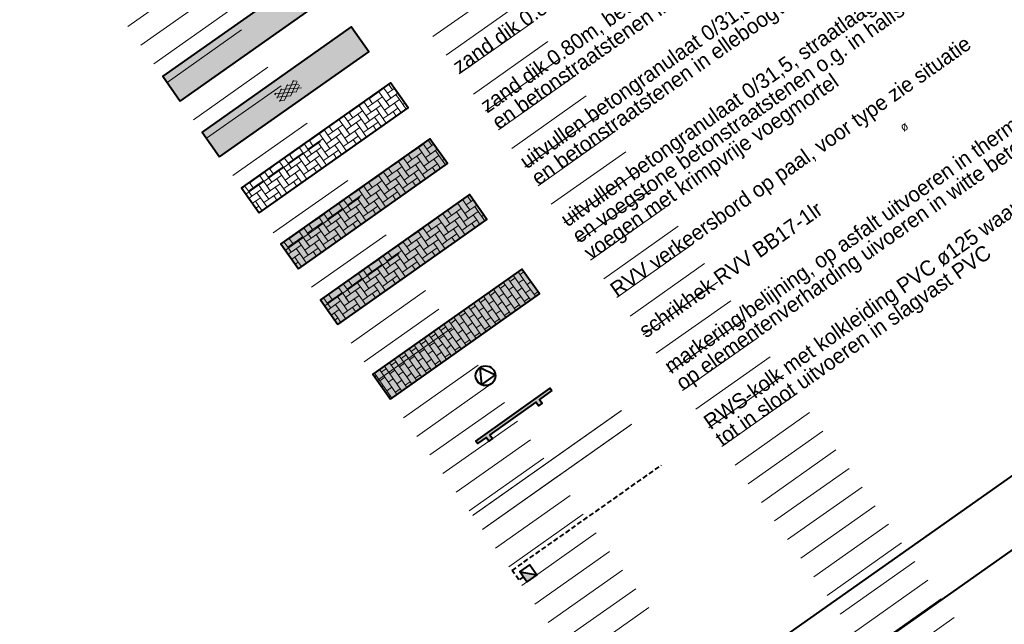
# Model space of a CAD drawing. Header units: metres. Extents: x 149090 to 149776, y 485756 to 486362.
# Tile 4 of 93: x 149309 to 149390, y 485841 to 485891. Entities that reach past the tile are written whole.
import ezdxf

# ---------------------------------------------------------------- set-up
doc = ezdxf.new("R2010")
doc.units = ezdxf.units.M
doc.header["$MEASUREMENT"] = 0
doc.linetypes.add('0.30-2.70 (0.10)', pattern=[3, 0.3, -2.7])
doc.linetypes.add('125', pattern=[0.6, 0.4, -0.2])
doc.layers.add('004 Fietspad', color=11, linetype='Continuous', lineweight=0, transparency=0.7)
for name, color, linetype, lineweight in [('BWR-alg-details verklaring', 7, 'Continuous', 30), ('BWR-alg-topografie', 7, 'Continuous', 13), ('BWR-nieuw-belijning-030-270 streep dik 100', 51, '0.30-2.70 (0.10)', 0), ('BWR-nieuw-belijning-kantstreep dik 100', 51, 'Continuous', 0), ('BWR-nieuw-raster-asfaltweg 60%', 253, 'Continuous', 30), ('BWR-nieuw-raster-cel verharding_GV', 7, 'Continuous', 40), ('BWR-nieuw-riool-kolken', 7, 'Continuous', 40), ('BWR-nieuw-riool-kolkleiding pvc ø 125', 151, '125', 40), ('BWR-nieuw-straatmeubilair', 7, 'Continuous', 40), ('WVB-alg-onderhoek', 7, 'Continuous', 30), ('WVB-pen-dik 035', 1, 'Continuous', 40), ('WVB-raster-20%', 254, 'Continuous', 30), ('WVB-raster-80%', 252, 'Continuous', 30)]:
    doc.layers.add(name, color=color, linetype=linetype, lineweight=lineweight)
doc.layers.add('BWR-alg-raster boundary', color=151, linetype='Continuous', lineweight=13, plot=False)
doc.styles.add('Style-WORKING', font='WORKING.shx')

# ---------------------------------------------------------------- blocks, each defined once
blk = doc.blocks.new('ASFALT')
at = {"layer": 'BWR-alg-topografie'}
for p, q in [((0.537, 0.737), (-0.001, 0.426)), ((1.137, 0.736), (0, 0.079)), ((1.483, -0.166), (0, 0.693)), ((0.884, -0.164), (0, 0.346)), ((0.284, -0.164), (0, 0)), ((1.737, 0.736), (0.177, -0.165)), ((2.083, -0.164), (0.524, 0.736)), ((2.113, 0.607), (0.778, -0.165)), ((2.111, 0.166), (1.124, 0.736)), ((2.112, 0.259), (1.377, -0.163)), ((2.112, 0.513), (1.725, 0.736)), ((2.113, -0.086), (1.978, -0.163))]:
    blk.add_line(p, q, dxfattribs=at)
blk = doc.blocks.new('RVVBOR')
at = {"layer": 'BWR-nieuw-straatmeubilair'}
for p, q in [((0, 0.325), (-0.281, -0.163)), ((0, 0.325), (0.282, -0.163)), ((-0.281, -0.163), (0.282, -0.163))]:
    blk.add_line(p, q, dxfattribs=at)
blk.add_circle((0, 0), 0.325, dxfattribs=at)
blk = doc.blocks.new('SCHRIK')
at = {"layer": 'BWR-nieuw-straatmeubilair'}
blk.add_hatch(color=256, dxfattribs=at).paths.add_polyline_path([(0, 0.1), (0.5, 0.1), (0.5, 0.25), (0.65, 0.25), (0.65, 0.1), (2.5, 0.1), (2.5, 0.25), (2.65, 0.25), (2.65, 0.1), (3, 0.1), (3, 0), (0, 0)])
for p, q in [((0.5, 0.227), (0.523, 0.25)), ((2.5, 0.247), (2.503, 0.25))]:
    blk.add_line(p, q, dxfattribs=at)
at = {"layer": 'BWR-nieuw-straatmeubilair', "flags": 128}
blk.add_lwpolyline([(0, 0.1), (0.5, 0.1), (0.5, 0.25), (0.65, 0.25), (0.65, 0.1), (2.5, 0.1), (2.5, 0.25), (2.65, 0.25), (2.65, 0.1), (3, 0.1), (3, 0), (0, 0)], close=True, dxfattribs=at)
blk = doc.blocks.new('RWSKOL')
at = {"layer": 'BWR-nieuw-riool-kolken', "flags": 128}
for points in [[(0, 0), (0.4, 0.4), (0.4, 0)], [(0.4, 0), (0, 0), (0, 0.4), (0.4, 0.4)]]:
    blk.add_lwpolyline(points, close=True, dxfattribs=at)
at = {"layer": 'BWR-nieuw-riool-kolken', "extrusion": (0, 0, -1)}
blk.add_solid([(0, 0), (-0.4, 0.4), (-0.4, 0)], dxfattribs=at)
blk = doc.blocks.new('*U12')
at = {"layer": 'BWR-nieuw-riool-kolkleiding pvc ø 125', "linetype": '125'}
blk.add_lwpolyline([(-5.211, -4.386), (-5.584, -4.64), (-6.143, -3.869), (6.143, 4.795)], dxfattribs=at)
at = {"layer": 'BWR-nieuw-riool-kolken', "xscale": 2.5, "yscale": 2.5, "zscale": 2.5, "rotation": 305.2346448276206}
blk.add_blockref('RWSKOL', (-5.5, -3.978), dxfattribs=at)

msp = doc.modelspace()

# ---------------------------------------------------------------- linework, layer by layer
at = {"layer": '004 Fietspad', "flags": 128}
msp.add_lwpolyline([(149337.811, 485862.02), (149350.07, 485870.665), (149351.509, 485868.624), (149339.25, 485859.979)], close=True, dxfattribs=at)
at = {"layer": '004 Fietspad', "extrusion": (0, 0, -1)}
msp.add_solid([(-149337.811, 485862.02), (-149350.07, 485870.665), (-149339.25, 485859.979), (-149351.509, 485868.624)], dxfattribs=at)
at = {"layer": 'BWR-alg-raster boundary'}
for p, q in [((149323.771, 485894.946), (149317.641, 485890.624)), ((149348.879, 485894.114), (149342.749, 485889.791)), ((149324.851, 485893.414), (149318.722, 485889.092)), ((149349.959, 485892.581), (149343.83, 485888.259)), ((149325.932, 485891.882), (149319.802, 485887.559)), ((149327.012, 485890.349), (149320.883, 485886.027)), ((149351.04, 485891.049), (149344.91, 485886.727)), ((149328.093, 485888.817), (149321.963, 485884.495)), ((149352.207, 485889.394), (149346.077, 485885.072)), ((149353.201, 485887.984), (149347.072, 485883.662)), ((149329.173, 485887.285), (149323.044, 485882.962)), ((149354.281, 485886.452), (149348.152, 485882.13)), ((149330.254, 485885.752), (149324.125, 485881.43)), ((149355.362, 485884.92), (149349.233, 485880.598)), ((149331.334, 485884.22), (149325.205, 485879.898)), ((149356.443, 485883.387), (149350.313, 485879.065)), ((149332.415, 485882.688), (149326.286, 485878.365)), ((149357.523, 485881.855), (149351.394, 485877.533)), ((149333.496, 485881.155), (149327.366, 485876.833)), ((149358.604, 485880.323), (149352.474, 485876.001)), ((149334.576, 485879.623), (149328.447, 485875.301)), ((149359.684, 485878.79), (149353.555, 485874.468)), ((149335.743, 485877.968), (149329.614, 485873.646)), ((149336.737, 485876.558), (149330.608, 485872.236)), ((149360.765, 485877.258), (149354.635, 485872.936)), ((149337.818, 485875.026), (149331.688, 485870.704)), ((149361.845, 485875.726), (149355.716, 485871.404)), ((149362.926, 485874.193), (149356.796, 485869.871)), ((149338.898, 485873.494), (149332.769, 485869.171)), ((149364.006, 485872.661), (149357.877, 485868.339)), ((149339.979, 485871.961), (149333.85, 485867.639)), ((149365.087, 485871.129), (149358.958, 485866.807)), ((149341.059, 485870.429), (149334.93, 485866.107)), ((149366.167, 485869.596), (149360.038, 485865.274)), ((149342.14, 485868.897), (149336.011, 485864.574)), ((149367.248, 485868.064), (149361.119, 485863.742)), ((149343.22, 485867.364), (149337.091, 485863.042)), ((149368.329, 485866.532), (149362.199, 485862.21)), ((149344.301, 485865.832), (149338.172, 485861.51)), ((149369.409, 485864.999), (149363.28, 485860.677)), ((149345.382, 485864.3), (149339.252, 485859.977)), ((149370.49, 485863.467), (149364.36, 485859.145)), ((149346.462, 485862.767), (149340.333, 485858.445)), ((149347.543, 485861.235), (149341.413, 485856.913)), ((149371.57, 485861.935), (149365.441, 485857.613)), ((149372.651, 485860.402), (149366.521, 485856.08)), ((149348.623, 485859.703), (149342.494, 485855.38)), ((149373.731, 485858.87), (149367.602, 485854.548)), ((149349.704, 485858.17), (149343.574, 485853.848)), ((149374.812, 485857.338), (149368.683, 485853.016)), ((149350.784, 485856.638), (149344.655, 485852.316)), ((149375.892, 485855.805), (149369.763, 485851.483)), ((149351.865, 485855.106), (149345.736, 485850.783)), ((149376.973, 485854.273), (149370.844, 485849.951)), ((149352.945, 485853.573), (149346.816, 485849.251)), ((149378.054, 485852.741), (149371.924, 485848.419)), ((149354.026, 485852.041), (149347.897, 485847.719)), ((149379.134, 485851.208), (149373.005, 485846.886)), ((149355.107, 485850.509), (149348.977, 485846.186)), ((149380.215, 485849.676), (149374.085, 485845.354)), ((149356.187, 485848.976), (149350.058, 485844.654)), ((149357.268, 485847.444), (149351.138, 485843.122)), ((149381.295, 485848.144), (149375.166, 485843.822)), ((149382.376, 485846.611), (149376.246, 485842.289)), ((149358.348, 485845.912), (149352.219, 485841.589)), ((149383.456, 485845.079), (149377.327, 485840.757)), ((149359.429, 485844.379), (149353.299, 485840.057)), ((149384.537, 485843.547), (149378.408, 485839.225)), ((149360.509, 485842.847), (149354.38, 485838.525)), ((149385.617, 485842.014), (149379.488, 485837.692))]:
    msp.add_line(p, q, dxfattribs=at)
at = {"layer": 'BWR-nieuw-belijning-030-270 streep dik 100', "color": 7, "linetype": '0.30-2.70 (0.10)', "const_width": 0.1, "flags": 128}
msp.add_lwpolyline([(149346.007, 485850.398), (149358.265, 485859.043)], dxfattribs=at)
at = {"layer": 'BWR-nieuw-belijning-kantstreep dik 100', "color": 7, "linetype": 'Continuous', "const_width": 0.1, "flags": 128}
msp.add_lwpolyline([(149346.816, 485849.251), (149359.102, 485857.915)], dxfattribs=at)
at = {"layer": 'BWR-nieuw-raster-asfaltweg 60%', "linetype": 'Continuous', "lineweight": 0, "flags": 128}
msp.add_lwpolyline([(149336.021, 485890.587), (149323.764, 485881.941), (149325.205, 485879.898), (149337.462, 485888.544)], close=True, dxfattribs=at)
at = {"layer": 'BWR-nieuw-raster-asfaltweg 60%', "linetype": 'Continuous', "lineweight": 0}
msp.add_solid([(149336.021, 485890.587), (149323.764, 485881.941), (149337.462, 485888.544), (149325.205, 485879.898)], dxfattribs=at)
at = {"layer": 'BWR-nieuw-raster-cel verharding_GV', "lineweight": 0}
for p, q in [((149338.72, 485885.55), (149337.903, 485884.974)), ((149338.693, 485885.588), (149338.72, 485885.55)), ((149339.008, 485885.142), (149338.72, 485885.55)), ((149339.102, 485885.877), (149339.417, 485885.43)), ((149339.129, 485885.838), (149339.29, 485885.952)), ((149339.417, 485885.43), (149339.578, 485885.543)), ((149337.468, 485884.724), (149337.782, 485884.277)), ((149337.494, 485884.686), (149337.903, 485884.974)), ((149337.903, 485884.974), (149337.876, 485885.012)), ((149338.6, 485884.853), (149338.191, 485884.565)), ((149338.311, 485885.262), (149339.032, 485884.241)), ((149339.296, 485884.733), (149338.888, 485884.445)), ((149339.417, 485885.43), (149339.008, 485885.142)), ((149339.008, 485885.142), (149339.296, 485884.733)), ((149339.296, 485884.733), (149339.866, 485885.135)), ((149339.993, 485884.613), (149339.705, 485885.021)), ((149336.268, 485883.821), (149336.242, 485883.859)), ((149337.086, 485884.398), (149336.268, 485883.821)), ((149336.677, 485884.109), (149337.397, 485883.088)), ((149337.059, 485884.435), (149337.086, 485884.398)), ((149337.374, 485883.989), (149337.086, 485884.398)), ((149337.782, 485884.277), (149337.374, 485883.989)), ((149337.374, 485883.989), (149337.662, 485883.58)), ((149337.662, 485883.58), (149338.479, 485884.157)), ((149337.782, 485884.277), (149338.191, 485884.565)), ((149338.359, 485883.46), (149338.071, 485883.869)), ((149338.191, 485884.565), (149338.767, 485883.748)), ((149338.767, 485883.748), (149339.993, 485884.613)), ((149338.888, 485884.445), (149339.176, 485884.036)), ((149339.873, 485883.916), (149339.055, 485883.339)), ((149339.585, 485884.324), (149339.873, 485883.916)), ((149340.134, 485883.545), (149339.873, 485883.916)), ((149339.993, 485884.613), (149340.543, 485883.833)), ((149340.281, 485884.204), (149340.443, 485884.318)), ((149335.451, 485883.245), (149334.634, 485882.669)), ((149335.425, 485883.283), (149335.451, 485883.245)), ((149335.739, 485882.836), (149335.451, 485883.245)), ((149336.148, 485883.125), (149335.739, 485882.836)), ((149335.833, 485883.571), (149336.148, 485883.125)), ((149335.86, 485883.533), (149336.268, 485883.821)), ((149336.148, 485883.125), (149336.557, 485883.413)), ((149336.965, 485883.701), (149336.557, 485883.413)), ((149336.557, 485883.413), (149337.133, 485882.595)), ((149337.133, 485882.595), (149338.359, 485883.46)), ((149337.662, 485883.58), (149337.253, 485883.292)), ((149337.253, 485883.292), (149337.541, 485882.884)), ((149337.95, 485883.172), (149338.238, 485882.763)), ((149338.359, 485883.46), (149338.908, 485882.681)), ((149338.647, 485883.051), (149339.055, 485883.339)), ((149339.055, 485883.339), (149338.767, 485883.748)), ((149339.464, 485883.628), (149339.725, 485883.257)), ((149334.199, 485882.418), (149334.513, 485881.972)), ((149334.225, 485882.381), (149334.634, 485882.669)), ((149334.513, 485881.972), (149334.922, 485882.26)), ((149334.634, 485882.669), (149334.608, 485882.706)), ((149335.331, 485882.548), (149334.922, 485882.26)), ((149334.922, 485882.26), (149335.498, 485881.443)), ((149335.043, 485882.957), (149335.763, 485881.935)), ((149335.498, 485881.443), (149336.724, 485882.307)), ((149336.027, 485882.428), (149335.619, 485882.14)), ((149335.739, 485882.836), (149336.027, 485882.428)), ((149336.027, 485882.428), (149336.845, 485883.004)), ((149336.724, 485882.307), (149336.436, 485882.716)), ((149336.724, 485882.307), (149337.274, 485881.528)), ((149337.421, 485882.187), (149337.133, 485882.595)), ((149338.238, 485882.763), (149337.421, 485882.187)), ((149337.83, 485882.475), (149338.091, 485882.104)), ((149338.5, 485882.392), (149338.238, 485882.763)), ((149332.591, 485881.228), (149332.999, 485881.516)), ((149332.999, 485881.516), (149332.973, 485881.553)), ((149333.817, 485882.092), (149332.999, 485881.516)), ((149333.408, 485881.804), (149334.128, 485880.783)), ((149333.79, 485882.13), (149333.817, 485882.092)), ((149334.105, 485881.684), (149333.817, 485882.092)), ((149334.513, 485881.972), (149334.105, 485881.684)), ((149334.105, 485881.684), (149334.393, 485881.275)), ((149334.393, 485881.275), (149335.21, 485881.852)), ((149335.09, 485881.155), (149334.802, 485881.563)), ((149335.786, 485881.034), (149335.498, 485881.443)), ((149335.619, 485882.14), (149335.907, 485881.731)), ((149336.604, 485881.611), (149335.786, 485881.034)), ((149336.316, 485882.019), (149336.604, 485881.611)), ((149336.865, 485881.239), (149336.604, 485881.611)), ((149337.012, 485881.899), (149337.421, 485882.187)), ((149332.182, 485880.94), (149331.365, 485880.364)), ((149331.774, 485880.652), (149332.494, 485879.63)), ((149332.156, 485880.977), (149332.182, 485880.94)), ((149332.47, 485880.531), (149332.182, 485880.94)), ((149332.879, 485880.819), (149332.47, 485880.531)), ((149332.565, 485881.265), (149332.879, 485880.819)), ((149332.758, 485880.123), (149333.576, 485880.699)), ((149332.879, 485880.819), (149333.288, 485881.108)), ((149333.696, 485881.396), (149333.288, 485881.108)), ((149333.288, 485881.108), (149333.864, 485880.29)), ((149333.864, 485880.29), (149335.09, 485881.155)), ((149334.393, 485881.275), (149333.984, 485880.987)), ((149333.984, 485880.987), (149334.272, 485880.578)), ((149334.681, 485880.867), (149334.969, 485880.458)), ((149335.09, 485881.155), (149335.64, 485880.375)), ((149335.378, 485880.746), (149335.786, 485881.034)), ((149336.195, 485881.322), (149336.457, 485880.951)), ((149341.962, 485880.953), (149341.145, 485880.377)), ((149341.553, 485880.665), (149342.273, 485879.644)), ((149341.935, 485880.991), (149341.962, 485880.953)), ((149342.25, 485880.545), (149341.962, 485880.953)), ((149342.659, 485880.833), (149342.25, 485880.545)), ((149342.343, 485881.28), (149342.659, 485880.833)), ((149342.37, 485881.241), (149342.531, 485881.355)), ((149342.659, 485880.833), (149342.82, 485880.946)), ((149330.548, 485879.787), (149329.73, 485879.211)), ((149330.522, 485879.824), (149330.548, 485879.787)), ((149330.836, 485879.379), (149330.548, 485879.787)), ((149330.93, 485880.112), (149331.244, 485879.667)), ((149330.956, 485880.075), (149331.365, 485880.364)), ((149331.244, 485879.667), (149331.653, 485879.955)), ((149331.365, 485880.364), (149331.339, 485880.4)), ((149332.062, 485880.243), (149331.653, 485879.955)), ((149331.653, 485879.955), (149332.229, 485879.138)), ((149332.229, 485879.138), (149333.455, 485880.002)), ((149332.758, 485880.123), (149332.35, 485879.834)), ((149332.35, 485879.834), (149332.638, 485879.426)), ((149332.47, 485880.531), (149332.758, 485880.123)), ((149333.455, 485880.002), (149333.167, 485880.411)), ((149333.455, 485880.002), (149334.005, 485879.222)), ((149333.743, 485879.594), (149334.152, 485879.882)), ((149334.152, 485879.882), (149333.864, 485880.29)), ((149334.969, 485880.458), (149334.152, 485879.882)), ((149334.561, 485880.17), (149334.823, 485879.798)), ((149335.231, 485880.087), (149334.969, 485880.458)), ((149340.327, 485879.801), (149339.51, 485879.224)), ((149340.301, 485879.838), (149340.327, 485879.801)), ((149340.615, 485879.392), (149340.327, 485879.801)), ((149340.709, 485880.127), (149341.024, 485879.68)), ((149340.736, 485880.089), (149341.145, 485880.377)), ((149341.024, 485879.68), (149341.433, 485879.968)), ((149341.145, 485880.377), (149341.118, 485880.415)), ((149341.841, 485880.256), (149341.433, 485879.968)), ((149341.433, 485879.968), (149342.009, 485879.151)), ((149342.009, 485879.151), (149343.235, 485880.016)), ((149342.538, 485880.136), (149342.129, 485879.848)), ((149342.129, 485879.848), (149342.418, 485879.439)), ((149342.25, 485880.545), (149342.538, 485880.136)), ((149342.538, 485880.136), (149343.108, 485880.538)), ((149343.235, 485880.016), (149342.947, 485880.424)), ((149343.235, 485880.016), (149343.784, 485879.236)), ((149329.322, 485878.923), (149329.73, 485879.211)), ((149329.73, 485879.211), (149329.705, 485879.248)), ((149330.427, 485879.091), (149330.019, 485878.802)), ((149330.139, 485879.499), (149330.859, 485878.478)), ((149331.244, 485879.667), (149330.836, 485879.379)), ((149330.836, 485879.379), (149331.124, 485878.97)), ((149331.124, 485878.97), (149331.941, 485879.546)), ((149331.821, 485878.85), (149331.533, 485879.258)), ((149332.517, 485878.729), (149332.229, 485879.138)), ((149333.335, 485879.305), (149332.517, 485878.729)), ((149332.926, 485879.017), (149333.188, 485878.645)), ((149333.047, 485879.714), (149333.335, 485879.305)), ((149333.597, 485878.934), (149333.335, 485879.305)), ((149339.075, 485878.974), (149339.39, 485878.528)), ((149339.101, 485878.936), (149339.51, 485879.224)), ((149339.51, 485879.224), (149339.483, 485879.262)), ((149340.207, 485879.104), (149339.798, 485878.816)), ((149339.919, 485879.512), (149340.639, 485878.491)), ((149340.904, 485878.983), (149340.495, 485878.695)), ((149341.024, 485879.68), (149340.615, 485879.392)), ((149340.615, 485879.392), (149340.904, 485878.983)), ((149340.904, 485878.983), (149341.721, 485879.56)), ((149341.6, 485878.863), (149341.312, 485879.272)), ((149342.297, 485878.742), (149342.009, 485879.151)), ((149343.114, 485879.319), (149342.297, 485878.742)), ((149342.706, 485879.031), (149342.967, 485878.66)), ((149342.826, 485879.727), (149343.114, 485879.319)), ((149343.376, 485878.948), (149343.114, 485879.319)), ((149343.523, 485879.607), (149343.684, 485879.721)), ((149328.913, 485878.635), (149328.096, 485878.058)), ((149328.505, 485878.347), (149329.225, 485877.325)), ((149328.888, 485878.671), (149328.913, 485878.635)), ((149329.201, 485878.226), (149328.913, 485878.635)), ((149329.61, 485878.514), (149329.201, 485878.226)), ((149329.201, 485878.226), (149329.489, 485877.817)), ((149329.296, 485878.959), (149329.61, 485878.514)), ((149329.489, 485877.817), (149330.307, 485878.394)), ((149329.61, 485878.514), (149330.019, 485878.802)), ((149330.019, 485878.802), (149330.595, 485877.985)), ((149330.595, 485877.985), (149331.821, 485878.85)), ((149331.124, 485878.97), (149330.715, 485878.682)), ((149330.715, 485878.682), (149331.003, 485878.273)), ((149331.412, 485878.561), (149331.7, 485878.153)), ((149331.821, 485878.85), (149332.371, 485878.069)), ((149332.109, 485878.441), (149332.517, 485878.729)), ((149338.693, 485878.648), (149337.876, 485878.072)), ((149338.284, 485878.36), (149339.005, 485877.338)), ((149338.666, 485878.686), (149338.693, 485878.648)), ((149338.981, 485878.239), (149338.693, 485878.648)), ((149339.39, 485878.528), (149338.981, 485878.239)), ((149338.981, 485878.239), (149339.269, 485877.831)), ((149339.269, 485877.831), (149340.086, 485878.407)), ((149339.39, 485878.528), (149339.798, 485878.816)), ((149339.798, 485878.816), (149340.374, 485877.998)), ((149340.374, 485877.998), (149341.6, 485878.863)), ((149340.495, 485878.695), (149340.783, 485878.287)), ((149341.48, 485878.166), (149340.663, 485877.59)), ((149341.192, 485878.575), (149341.48, 485878.166)), ((149341.741, 485877.795), (149341.48, 485878.166)), ((149341.6, 485878.863), (149342.15, 485878.084)), ((149341.888, 485878.454), (149342.297, 485878.742)), ((149327.279, 485877.482), (149327.031, 485877.308)), ((149327.253, 485877.518), (149327.279, 485877.482)), ((149327.567, 485877.073), (149327.279, 485877.482)), ((149327.975, 485877.362), (149327.567, 485877.073)), ((149327.662, 485877.806), (149327.975, 485877.362)), ((149327.687, 485877.77), (149328.096, 485878.058)), ((149327.975, 485877.362), (149328.384, 485877.65)), ((149328.096, 485878.058), (149328.07, 485878.095)), ((149328.793, 485877.938), (149328.384, 485877.65)), ((149328.384, 485877.65), (149328.96, 485876.833)), ((149328.96, 485876.833), (149330.186, 485877.697)), ((149329.489, 485877.817), (149329.081, 485877.529)), ((149329.081, 485877.529), (149329.369, 485877.121)), ((149329.778, 485877.409), (149330.066, 485877)), ((149330.186, 485877.697), (149329.898, 485878.106)), ((149330.186, 485877.697), (149330.737, 485876.916)), ((149330.474, 485877.288), (149330.883, 485877.577)), ((149330.883, 485877.577), (149330.595, 485877.985)), ((149331.7, 485878.153), (149330.883, 485877.577)), ((149331.292, 485877.865), (149331.554, 485877.493)), ((149331.963, 485877.781), (149331.7, 485878.153)), ((149337.058, 485877.495), (149336.241, 485876.919)), ((149337.032, 485877.533), (149337.058, 485877.495)), ((149337.346, 485877.087), (149337.058, 485877.495)), ((149337.755, 485877.375), (149337.346, 485877.087)), ((149337.441, 485877.821), (149337.755, 485877.375)), ((149337.467, 485877.784), (149337.876, 485878.072)), ((149337.755, 485877.375), (149338.164, 485877.663)), ((149337.876, 485878.072), (149337.849, 485878.109)), ((149338.572, 485877.951), (149338.164, 485877.663)), ((149338.164, 485877.663), (149338.74, 485876.846)), ((149338.74, 485876.846), (149339.966, 485877.71)), ((149339.269, 485877.831), (149338.86, 485877.543)), ((149338.86, 485877.543), (149339.149, 485877.134)), ((149339.557, 485877.422), (149339.845, 485877.014)), ((149339.966, 485877.71), (149339.678, 485878.119)), ((149339.966, 485877.71), (149340.516, 485876.931)), ((149340.254, 485877.302), (149340.663, 485877.59)), ((149340.663, 485877.59), (149340.374, 485877.998)), ((149341.071, 485877.878), (149341.333, 485877.507)), ((149327.567, 485877.073), (149327.855, 485876.665)), ((149327.855, 485876.665), (149327.608, 485876.49)), ((149327.855, 485876.665), (149328.672, 485877.241)), ((149327.896, 485876.082), (149328.552, 485876.544)), ((149328.552, 485876.544), (149328.264, 485876.953)), ((149328.552, 485876.544), (149329.103, 485875.763)), ((149329.249, 485876.424), (149328.96, 485876.833)), ((149330.066, 485877), (149329.249, 485876.424)), ((149329.657, 485876.712), (149329.92, 485876.34)), ((149330.328, 485876.628), (149330.066, 485877)), ((149335.806, 485876.668), (149336.121, 485876.222)), ((149335.832, 485876.631), (149336.241, 485876.919)), ((149336.241, 485876.919), (149336.215, 485876.956)), ((149336.938, 485876.799), (149336.529, 485876.511)), ((149336.65, 485877.207), (149337.37, 485876.186)), ((149337.105, 485875.693), (149338.331, 485876.558)), ((149337.635, 485876.678), (149337.226, 485876.39)), ((149337.346, 485877.087), (149337.635, 485876.678)), ((149337.635, 485876.678), (149338.452, 485877.255)), ((149338.331, 485876.558), (149338.043, 485876.966)), ((149338.331, 485876.558), (149338.881, 485875.778)), ((149339.028, 485876.437), (149338.74, 485876.846)), ((149339.845, 485877.014), (149339.028, 485876.437)), ((149339.437, 485876.725), (149339.698, 485876.354)), ((149340.107, 485876.642), (149339.845, 485877.014)), ((149345.585, 485876.683), (149345.9, 485876.236)), ((149345.612, 485876.644), (149345.773, 485876.758)), ((149328.143, 485876.256), (149328.431, 485875.848)), ((149328.431, 485875.848), (149328.184, 485875.673)), ((149328.694, 485875.475), (149328.431, 485875.848)), ((149328.84, 485876.136), (149329.249, 485876.424)), ((149334.198, 485875.478), (149334.607, 485875.767)), ((149334.607, 485875.767), (149334.581, 485875.803)), ((149335.424, 485876.343), (149334.607, 485875.767)), ((149335.015, 485876.055), (149335.736, 485875.033)), ((149335.398, 485876.38), (149335.424, 485876.343)), ((149335.712, 485875.934), (149335.424, 485876.343)), ((149336.121, 485876.222), (149335.712, 485875.934)), ((149335.712, 485875.934), (149336, 485875.526)), ((149336, 485875.526), (149336.817, 485876.102)), ((149336.121, 485876.222), (149336.529, 485876.511)), ((149336.697, 485875.405), (149336.409, 485875.814)), ((149336.529, 485876.511), (149337.105, 485875.693)), ((149337.226, 485876.39), (149337.514, 485875.981)), ((149338.211, 485875.861), (149337.394, 485875.285)), ((149337.923, 485876.27), (149338.211, 485875.861)), ((149338.473, 485875.49), (149338.211, 485875.861)), ((149338.619, 485876.149), (149339.028, 485876.437)), ((149343.978, 485875.492), (149344.386, 485875.78)), ((149344.386, 485875.78), (149344.359, 485875.818)), ((149345.203, 485876.356), (149344.386, 485875.78)), ((149344.795, 485876.068), (149345.515, 485875.047)), ((149345.177, 485876.394), (149345.203, 485876.356)), ((149345.492, 485875.948), (149345.203, 485876.356)), ((149345.9, 485876.236), (149345.492, 485875.948)), ((149345.492, 485875.948), (149345.78, 485875.539)), ((149345.78, 485875.539), (149346.349, 485875.941)), ((149345.9, 485876.236), (149346.061, 485876.349)), ((149346.476, 485875.419), (149346.188, 485875.827)), ((149333.789, 485875.19), (149332.972, 485874.614)), ((149333.763, 485875.227), (149333.789, 485875.19)), ((149334.077, 485874.782), (149333.789, 485875.19)), ((149334.486, 485875.07), (149334.077, 485874.782)), ((149334.172, 485875.515), (149334.486, 485875.07)), ((149334.366, 485874.373), (149335.183, 485874.949)), ((149334.486, 485875.07), (149334.895, 485875.358)), ((149335.303, 485875.646), (149334.895, 485875.358)), ((149334.895, 485875.358), (149335.471, 485874.541)), ((149335.471, 485874.541), (149336.697, 485875.405)), ((149336, 485875.526), (149335.591, 485875.237)), ((149335.591, 485875.237), (149335.88, 485874.829)), ((149336.288, 485875.117), (149336.576, 485874.708)), ((149336.697, 485875.405), (149337.247, 485874.625)), ((149336.985, 485874.997), (149337.394, 485875.285)), ((149337.394, 485875.285), (149337.105, 485875.693)), ((149337.802, 485875.573), (149338.064, 485875.201)), ((149343.569, 485875.204), (149342.752, 485874.627)), ((149343.542, 485875.241), (149343.569, 485875.204)), ((149343.857, 485874.795), (149343.569, 485875.204)), ((149344.266, 485875.083), (149343.857, 485874.795)), ((149343.951, 485875.53), (149344.266, 485875.083)), ((149344.145, 485874.386), (149344.962, 485874.963)), ((149344.266, 485875.083), (149344.674, 485875.371)), ((149345.083, 485875.659), (149344.674, 485875.371)), ((149344.674, 485875.371), (149345.251, 485874.554)), ((149345.251, 485874.554), (149346.476, 485875.419)), ((149345.78, 485875.539), (149345.371, 485875.251)), ((149345.371, 485875.251), (149345.659, 485874.842)), ((149346.068, 485875.13), (149346.356, 485874.722)), ((149346.476, 485875.419), (149347.026, 485874.639)), ((149346.765, 485875.01), (149346.926, 485875.124)), ((149332.538, 485874.362), (149332.852, 485873.917)), ((149332.563, 485874.326), (149332.972, 485874.614)), ((149332.852, 485873.917), (149333.26, 485874.205)), ((149332.972, 485874.614), (149332.946, 485874.651)), ((149333.669, 485874.494), (149333.26, 485874.205)), ((149333.26, 485874.205), (149333.837, 485873.388)), ((149333.381, 485874.902), (149334.101, 485873.881)), ((149333.837, 485873.388), (149335.062, 485874.253)), ((149334.366, 485874.373), (149333.957, 485874.085)), ((149334.077, 485874.782), (149334.366, 485874.373)), ((149335.062, 485874.253), (149334.774, 485874.661)), ((149335.062, 485874.253), (149335.613, 485873.472)), ((149335.351, 485873.844), (149335.759, 485874.132)), ((149335.759, 485874.132), (149335.471, 485874.541)), ((149336.576, 485874.708), (149335.759, 485874.132)), ((149336.168, 485874.42), (149336.43, 485874.049)), ((149336.838, 485874.337), (149336.576, 485874.708)), ((149342.317, 485874.377), (149342.631, 485873.931)), ((149342.343, 485874.339), (149342.752, 485874.627)), ((149342.631, 485873.931), (149343.04, 485874.219)), ((149342.752, 485874.627), (149342.725, 485874.665)), ((149343.448, 485874.507), (149343.04, 485874.219)), ((149343.04, 485874.219), (149343.616, 485873.401)), ((149343.16, 485874.916), (149343.881, 485873.894)), ((149343.616, 485873.401), (149344.842, 485874.266)), ((149344.145, 485874.386), (149343.737, 485874.098)), ((149343.857, 485874.795), (149344.145, 485874.386)), ((149344.842, 485874.266), (149344.554, 485874.675)), ((149344.842, 485874.266), (149345.392, 485873.487)), ((149345.13, 485873.857), (149345.539, 485874.145)), ((149345.539, 485874.145), (149345.251, 485874.554)), ((149346.356, 485874.722), (149345.539, 485874.145)), ((149345.947, 485874.434), (149346.209, 485874.063)), ((149346.617, 485874.351), (149346.356, 485874.722)), ((149330.929, 485873.173), (149331.338, 485873.461)), ((149331.338, 485873.461), (149331.312, 485873.498)), ((149332.155, 485874.038), (149331.338, 485873.461)), ((149332.034, 485873.341), (149331.626, 485873.053)), ((149331.746, 485873.75), (149332.467, 485872.728)), ((149332.129, 485874.074), (149332.155, 485874.038)), ((149332.443, 485873.629), (149332.155, 485874.038)), ((149332.852, 485873.917), (149332.443, 485873.629)), ((149332.443, 485873.629), (149332.731, 485873.22)), ((149332.731, 485873.22), (149333.548, 485873.797)), ((149333.428, 485873.1), (149333.14, 485873.509)), ((149334.125, 485872.98), (149333.837, 485873.388)), ((149333.957, 485874.085), (149334.245, 485873.676)), ((149334.942, 485873.556), (149334.125, 485872.98)), ((149334.654, 485873.964), (149334.942, 485873.556)), ((149335.204, 485873.184), (149334.942, 485873.556)), ((149340.709, 485873.187), (149341.117, 485873.475)), ((149341.117, 485873.475), (149341.091, 485873.512)), ((149341.934, 485874.051), (149341.117, 485873.475)), ((149341.814, 485873.354), (149341.405, 485873.066)), ((149341.526, 485873.763), (149342.246, 485872.741)), ((149341.908, 485874.089), (149341.934, 485874.051)), ((149342.223, 485873.642), (149341.934, 485874.051)), ((149342.631, 485873.931), (149342.223, 485873.642)), ((149342.223, 485873.642), (149342.511, 485873.234)), ((149342.511, 485873.234), (149343.328, 485873.81)), ((149343.207, 485873.113), (149342.919, 485873.522)), ((149343.904, 485872.993), (149343.616, 485873.401)), ((149343.737, 485874.098), (149344.025, 485873.69)), ((149344.721, 485873.569), (149343.904, 485872.993)), ((149344.433, 485873.978), (149344.721, 485873.569)), ((149344.983, 485873.198), (149344.721, 485873.569)), ((149330.52, 485872.885), (149330.273, 485872.711)), ((149330.495, 485872.921), (149330.52, 485872.885)), ((149330.808, 485872.476), (149330.52, 485872.885)), ((149331.217, 485872.765), (149330.808, 485872.476)), ((149330.903, 485873.209), (149331.217, 485872.765)), ((149331.097, 485872.068), (149331.914, 485872.644)), ((149331.217, 485872.765), (149331.626, 485873.053)), ((149331.626, 485873.053), (149332.202, 485872.236)), ((149332.202, 485872.236), (149333.428, 485873.1)), ((149332.731, 485873.22), (149332.323, 485872.932)), ((149332.323, 485872.932), (149332.611, 485872.524)), ((149333.019, 485872.812), (149333.307, 485872.403)), ((149333.428, 485873.1), (149333.978, 485872.319)), ((149333.716, 485872.691), (149334.125, 485872.98)), ((149334.533, 485873.268), (149334.796, 485872.896)), ((149340.3, 485872.898), (149339.483, 485872.322)), ((149339.891, 485872.61), (149340.612, 485871.589)), ((149340.274, 485872.936), (149340.3, 485872.898)), ((149340.588, 485872.49), (149340.3, 485872.898)), ((149340.997, 485872.778), (149340.588, 485872.49)), ((149340.682, 485873.224), (149340.997, 485872.778)), ((149340.876, 485872.081), (149341.693, 485872.658)), ((149340.997, 485872.778), (149341.405, 485873.066)), ((149341.405, 485873.066), (149341.982, 485872.249)), ((149341.982, 485872.249), (149343.207, 485873.113)), ((149342.511, 485873.234), (149342.102, 485872.946)), ((149342.102, 485872.946), (149342.39, 485872.537)), ((149342.799, 485872.825), (149343.087, 485872.417)), ((149343.207, 485873.113), (149343.757, 485872.334)), ((149343.496, 485872.705), (149343.904, 485872.993)), ((149344.313, 485873.281), (149344.574, 485872.91)), ((149330.808, 485872.476), (149331.097, 485872.068)), ((149331.097, 485872.068), (149330.849, 485871.893)), ((149331.137, 485871.485), (149331.793, 485871.947)), ((149331.793, 485871.947), (149331.505, 485872.356)), ((149331.793, 485871.947), (149332.344, 485871.166)), ((149332.082, 485871.539), (149332.49, 485871.827)), ((149332.49, 485871.827), (149332.202, 485872.236)), ((149333.307, 485872.403), (149332.49, 485871.827)), ((149332.899, 485872.115), (149333.161, 485871.743)), ((149333.57, 485872.031), (149333.307, 485872.403)), ((149338.665, 485871.746), (149337.848, 485871.17)), ((149338.639, 485871.783), (149338.665, 485871.746)), ((149338.954, 485871.337), (149338.665, 485871.746)), ((149339.048, 485872.071), (149339.362, 485871.625)), ((149339.074, 485872.034), (149339.483, 485872.322)), ((149339.362, 485871.625), (149339.771, 485871.914)), ((149339.483, 485872.322), (149339.457, 485872.359)), ((149340.179, 485872.202), (149339.771, 485871.914)), ((149339.771, 485871.914), (149340.347, 485871.096)), ((149340.347, 485871.096), (149341.573, 485871.961)), ((149340.876, 485872.081), (149340.468, 485871.793)), ((149340.468, 485871.793), (149340.756, 485871.384)), ((149340.588, 485872.49), (149340.876, 485872.081)), ((149341.573, 485871.961), (149341.285, 485872.369)), ((149341.573, 485871.961), (149342.123, 485871.181)), ((149341.861, 485871.552), (149342.27, 485871.84)), ((149342.27, 485871.84), (149341.982, 485872.249)), ((149343.087, 485872.417), (149342.27, 485871.84)), ((149342.678, 485872.128), (149342.94, 485871.757)), ((149343.349, 485872.045), (149343.087, 485872.417)), ((149331.385, 485871.659), (149331.673, 485871.251)), ((149331.673, 485871.251), (149331.426, 485871.076)), ((149331.936, 485870.878), (149331.673, 485871.251)), ((149337.414, 485870.918), (149337.728, 485870.473)), ((149337.44, 485870.881), (149337.848, 485871.17)), ((149337.848, 485871.17), (149337.822, 485871.206)), ((149338.545, 485871.049), (149338.136, 485870.761)), ((149338.257, 485871.458), (149338.977, 485870.436)), ((149339.242, 485870.929), (149338.833, 485870.641)), ((149339.362, 485871.625), (149338.954, 485871.337)), ((149338.954, 485871.337), (149339.242, 485870.929)), ((149339.242, 485870.929), (149340.059, 485871.505)), ((149339.939, 485870.808), (149339.65, 485871.217)), ((149340.635, 485870.688), (149340.347, 485871.096)), ((149341.453, 485871.264), (149340.635, 485870.688)), ((149341.044, 485870.976), (149341.306, 485870.604)), ((149341.164, 485871.673), (149341.453, 485871.264)), ((149341.714, 485870.893), (149341.453, 485871.264)), ((149337.031, 485870.593), (149336.214, 485870.017)), ((149336.622, 485870.305), (149337.343, 485869.284)), ((149337.005, 485870.63), (149337.031, 485870.593)), ((149337.319, 485870.185), (149337.031, 485870.593)), ((149337.728, 485870.473), (149337.319, 485870.185)), ((149337.319, 485870.185), (149337.607, 485869.776)), ((149337.607, 485869.776), (149338.425, 485870.352)), ((149337.728, 485870.473), (149338.136, 485870.761)), ((149338.136, 485870.761), (149338.713, 485869.944)), ((149338.713, 485869.944), (149339.939, 485870.808)), ((149338.833, 485870.641), (149339.121, 485870.232)), ((149339.818, 485870.111), (149339.001, 485869.535)), ((149339.53, 485870.52), (149339.818, 485870.111)), ((149340.08, 485869.74), (149339.818, 485870.111)), ((149339.939, 485870.808), (149340.489, 485870.028)), ((149340.227, 485870.4), (149340.635, 485870.688)), ((149349.794, 485869.531), (149349.35, 485870.16)), ((149350.202, 485869.819), (149349.759, 485870.448)), ((149349.914, 485870.228), (149350.224, 485870.446)), ((149335.396, 485869.441), (149334.579, 485868.864)), ((149335.371, 485869.477), (149335.396, 485869.441)), ((149335.685, 485869.032), (149335.396, 485869.441)), ((149336.093, 485869.32), (149335.685, 485869.032)), ((149335.779, 485869.765), (149336.093, 485869.32)), ((149335.805, 485869.729), (149336.214, 485870.017)), ((149336.093, 485869.32), (149336.502, 485869.608)), ((149336.214, 485870.017), (149336.188, 485870.054)), ((149336.91, 485869.897), (149336.502, 485869.608)), ((149336.502, 485869.608), (149337.078, 485868.791)), ((149337.078, 485868.791), (149338.304, 485869.656)), ((149337.607, 485869.776), (149337.199, 485869.488)), ((149337.199, 485869.488), (149337.487, 485869.079)), ((149337.895, 485869.367), (149338.184, 485868.959)), ((149338.304, 485869.656), (149338.016, 485870.064)), ((149338.304, 485869.656), (149338.854, 485868.875)), ((149338.592, 485869.247), (149339.001, 485869.535)), ((149339.001, 485869.535), (149338.713, 485869.944)), ((149339.409, 485869.823), (149339.672, 485869.452)), ((149348.572, 485868.67), (149348.129, 485869.298)), ((149348.284, 485869.078), (149348.692, 485869.367)), ((149348.978, 485868.956), (149348.535, 485869.585)), ((149349.387, 485869.245), (149348.944, 485869.873)), ((149349.099, 485869.653), (149349.508, 485869.941)), ((149349.794, 485869.531), (149350.202, 485869.819)), ((149350.371, 485868.712), (149349.794, 485869.531)), ((149350.78, 485869), (149350.202, 485869.819)), ((149350.492, 485869.409), (149350.802, 485869.627)), ((149334.145, 485868.612), (149334.459, 485868.168)), ((149334.171, 485868.576), (149334.579, 485868.864)), ((149334.459, 485868.168), (149334.867, 485868.456)), ((149334.579, 485868.864), (149334.554, 485868.901)), ((149335.276, 485868.744), (149334.867, 485868.456)), ((149334.867, 485868.456), (149335.444, 485867.639)), ((149334.988, 485869.153), (149335.708, 485868.131)), ((149335.444, 485867.639), (149336.67, 485868.503)), ((149335.973, 485868.623), (149335.564, 485868.335)), ((149335.685, 485869.032), (149335.973, 485868.623)), ((149335.973, 485868.623), (149336.79, 485869.2)), ((149336.67, 485868.503), (149336.381, 485868.912)), ((149336.67, 485868.503), (149337.22, 485867.722)), ((149337.366, 485868.383), (149337.078, 485868.791)), ((149338.184, 485868.959), (149337.366, 485868.383)), ((149337.775, 485868.671), (149338.037, 485868.299)), ((149338.446, 485868.587), (149338.184, 485868.959)), ((149347.757, 485868.095), (149347.313, 485868.723)), ((149347.469, 485868.504), (149347.877, 485868.792)), ((149348.163, 485868.382), (149347.72, 485869.01)), ((149348.163, 485868.382), (149348.572, 485868.67)), ((149349.15, 485867.85), (149348.572, 485868.67)), ((149348.861, 485868.259), (149349.27, 485868.547)), ((149348.978, 485868.956), (149349.387, 485869.245)), ((149349.556, 485868.137), (149348.978, 485868.956)), ((149349.965, 485868.425), (149349.387, 485869.245)), ((149349.677, 485868.834), (149350.085, 485869.122)), ((149350.371, 485868.712), (149350.78, 485869)), ((149350.791, 485868.117), (149350.371, 485868.712)), ((149351.2, 485868.405), (149350.78, 485869)), ((149351.07, 485868.589), (149351.38, 485868.808)), ((149333.762, 485868.288), (149333.514, 485868.114)), ((149333.737, 485868.324), (149333.762, 485868.288)), ((149334.05, 485867.88), (149333.762, 485868.288)), ((149334.459, 485868.168), (149334.05, 485867.88)), ((149334.05, 485867.88), (149334.338, 485867.471)), ((149334.338, 485867.471), (149335.156, 485868.047)), ((149335.035, 485867.35), (149334.747, 485867.759)), ((149335.732, 485867.23), (149335.444, 485867.639)), ((149335.564, 485868.335), (149335.852, 485867.927)), ((149336.549, 485867.806), (149335.732, 485867.23)), ((149336.261, 485868.215), (149336.549, 485867.806)), ((149336.812, 485867.434), (149336.549, 485867.806)), ((149336.958, 485868.094), (149337.366, 485868.383)), ((149345.838, 485867.354), (149346.247, 485867.642)), ((149346.533, 485867.232), (149346.09, 485867.86)), ((149346.942, 485867.52), (149346.498, 485868.148)), ((149346.653, 485867.929), (149347.062, 485868.217)), ((149347.348, 485867.807), (149346.905, 485868.435)), ((149347.348, 485867.807), (149347.757, 485868.095)), ((149347.926, 485866.987), (149347.348, 485867.807)), ((149348.334, 485867.276), (149347.757, 485868.095)), ((149348.046, 485867.684), (149348.455, 485867.972)), ((149348.741, 485867.562), (149348.163, 485868.382)), ((149348.741, 485867.562), (149349.15, 485867.85)), ((149349.569, 485867.255), (149349.15, 485867.85)), ((149349.439, 485867.44), (149349.848, 485867.728)), ((149349.556, 485868.137), (149349.965, 485868.425)), ((149349.976, 485867.542), (149349.556, 485868.137)), ((149350.384, 485867.83), (149349.965, 485868.425)), ((149350.254, 485868.015), (149350.663, 485868.303)), ((149334.338, 485867.471), (149334.091, 485867.296)), ((149334.379, 485866.888), (149335.035, 485867.35)), ((149334.626, 485867.062), (149334.915, 485866.654)), ((149335.035, 485867.35), (149335.586, 485866.569)), ((149335.323, 485866.942), (149335.732, 485867.23)), ((149336.14, 485867.518), (149336.403, 485867.146)), ((149345.311, 485866.37), (149344.868, 485866.998)), ((149345.023, 485866.779), (149345.432, 485867.067)), ((149345.718, 485866.657), (149345.275, 485867.285)), ((149346.126, 485866.945), (149345.683, 485867.573)), ((149345.718, 485866.657), (149346.126, 485866.945)), ((149346.704, 485866.126), (149346.126, 485866.945)), ((149346.533, 485867.232), (149346.942, 485867.52)), ((149347.111, 485866.413), (149346.533, 485867.232)), ((149347.519, 485866.701), (149346.942, 485867.52)), ((149347.231, 485867.109), (149347.64, 485867.398)), ((149347.926, 485866.987), (149348.334, 485867.276)), ((149348.346, 485866.392), (149347.926, 485866.987)), ((149348.754, 485866.68), (149348.334, 485867.276)), ((149348.624, 485866.865), (149349.033, 485867.153)), ((149349.161, 485866.967), (149348.741, 485867.562)), ((149334.915, 485866.654), (149334.667, 485866.479)), ((149335.177, 485866.281), (149334.915, 485866.654)), ((149344.087, 485865.507), (149343.644, 485866.135)), ((149344.496, 485865.795), (149344.053, 485866.423)), ((149344.208, 485866.204), (149344.616, 485866.492)), ((149344.902, 485866.082), (149344.46, 485866.71)), ((149344.902, 485866.082), (149345.311, 485866.37)), ((149345.48, 485865.263), (149344.902, 485866.082)), ((149345.889, 485865.551), (149345.311, 485866.37)), ((149345.601, 485865.96), (149346.009, 485866.248)), ((149346.295, 485865.838), (149345.718, 485866.657)), ((149346.295, 485865.838), (149346.704, 485866.126)), ((149346.416, 485866.535), (149346.825, 485866.823)), ((149347.124, 485865.53), (149346.704, 485866.126)), ((149347.111, 485866.413), (149347.519, 485866.701)), ((149347.531, 485865.817), (149347.111, 485866.413)), ((149347.939, 485866.105), (149347.519, 485866.701)), ((149347.809, 485866.29), (149348.217, 485866.578)), ((149342.866, 485864.646), (149342.423, 485865.273)), ((149342.577, 485865.054), (149342.986, 485865.343)), ((149343.272, 485864.932), (149342.829, 485865.56)), ((149343.681, 485865.221), (149343.238, 485865.848)), ((149343.272, 485864.932), (149343.681, 485865.221)), ((149343.393, 485865.629), (149343.801, 485865.917)), ((149344.258, 485864.401), (149343.681, 485865.221)), ((149344.087, 485865.507), (149344.496, 485865.795)), ((149344.665, 485864.688), (149344.087, 485865.507)), ((149345.074, 485864.976), (149344.496, 485865.795)), ((149344.786, 485865.385), (149345.194, 485865.673)), ((149345.48, 485865.263), (149345.889, 485865.551)), ((149345.9, 485864.667), (149345.48, 485865.263)), ((149346.309, 485864.955), (149345.889, 485865.551)), ((149346.178, 485865.14), (149346.587, 485865.429)), ((149346.715, 485865.242), (149346.295, 485865.838)), ((149346.994, 485865.715), (149347.402, 485866.003)), ((149341.642, 485863.783), (149341.199, 485864.41)), ((149342.05, 485864.071), (149341.608, 485864.698)), ((149341.762, 485864.48), (149342.171, 485864.768)), ((149342.457, 485864.358), (149342.014, 485864.985)), ((149342.457, 485864.358), (149342.866, 485864.646)), ((149343.443, 485863.826), (149342.866, 485864.646)), ((149343.155, 485864.235), (149343.564, 485864.523)), ((149343.85, 485864.113), (149343.272, 485864.932)), ((149343.85, 485864.113), (149344.258, 485864.401)), ((149343.97, 485864.81), (149344.379, 485865.098)), ((149344.679, 485863.805), (149344.258, 485864.401)), ((149344.665, 485864.688), (149345.074, 485864.976)), ((149345.085, 485864.092), (149344.665, 485864.688)), ((149345.494, 485864.38), (149345.074, 485864.976)), ((149345.363, 485864.566), (149345.772, 485864.854)), ((149340.132, 485863.33), (149340.54, 485863.618)), ((149340.826, 485863.208), (149340.384, 485863.835)), ((149341.235, 485863.496), (149340.793, 485864.123)), ((149340.947, 485863.905), (149341.356, 485864.193)), ((149341.642, 485863.783), (149342.05, 485864.071)), ((149342.219, 485862.963), (149341.642, 485863.783)), ((149342.628, 485863.252), (149342.05, 485864.071)), ((149342.34, 485863.66), (149342.749, 485863.948)), ((149343.035, 485863.538), (149342.457, 485864.358)), ((149343.035, 485863.538), (149343.443, 485863.826)), ((149343.864, 485863.23), (149343.443, 485863.826)), ((149343.733, 485863.416), (149344.141, 485863.704)), ((149344.27, 485863.517), (149343.85, 485864.113)), ((149344.548, 485863.991), (149344.957, 485864.279)), ((149339.605, 485862.346), (149339.162, 485862.974)), ((149339.317, 485862.755), (149339.725, 485863.043)), ((149340.011, 485862.633), (149339.569, 485863.26)), ((149340.42, 485862.921), (149339.978, 485863.548)), ((149340.011, 485862.633), (149340.42, 485862.921)), ((149340.998, 485862.102), (149340.42, 485862.921)), ((149340.71, 485862.511), (149341.118, 485862.799)), ((149340.826, 485863.208), (149341.235, 485863.496)), ((149341.404, 485862.389), (149340.826, 485863.208)), ((149341.813, 485862.677), (149341.235, 485863.496)), ((149341.525, 485863.085), (149341.933, 485863.374)), ((149342.219, 485862.963), (149342.628, 485863.252)), ((149342.64, 485862.367), (149342.219, 485862.963)), ((149343.049, 485862.655), (149342.628, 485863.252)), ((149342.918, 485862.841), (149343.326, 485863.129)), ((149343.455, 485862.942), (149343.035, 485863.538)), ((149338.381, 485861.483), (149337.939, 485862.11)), ((149338.79, 485861.771), (149338.347, 485862.399)), ((149338.501, 485862.18), (149338.91, 485862.468)), ((149339.196, 485862.058), (149338.754, 485862.685)), ((149339.196, 485862.058), (149339.605, 485862.346)), ((149339.774, 485861.239), (149339.196, 485862.058)), ((149340.182, 485861.527), (149339.605, 485862.346)), ((149339.894, 485861.936), (149340.303, 485862.224)), ((149340.589, 485861.814), (149340.011, 485862.633)), ((149340.589, 485861.814), (149340.998, 485862.102)), ((149341.418, 485861.505), (149340.998, 485862.102)), ((149341.287, 485861.691), (149341.696, 485861.979)), ((149341.404, 485862.389), (149341.813, 485862.677)), ((149341.825, 485861.792), (149341.404, 485862.389)), ((149342.233, 485862.08), (149341.813, 485862.677)), ((149342.102, 485862.266), (149342.511, 485862.554)), ((149337.965, 485861.802), (149338.095, 485861.893)), ((149338.381, 485861.483), (149338.79, 485861.771)), ((149338.959, 485860.664), (149338.381, 485861.483)), ((149339.367, 485860.952), (149338.79, 485861.771)), ((149339.079, 485861.361), (149339.488, 485861.649)), ((149339.774, 485861.239), (149340.182, 485861.527)), ((149340.195, 485860.642), (149339.774, 485861.239)), ((149340.603, 485860.93), (149340.182, 485861.527)), ((149340.472, 485861.116), (149340.881, 485861.405)), ((149341.01, 485861.217), (149340.589, 485861.814)), ((149338.543, 485860.983), (149338.673, 485861.074)), ((149338.959, 485860.664), (149339.367, 485860.952)), ((149339.38, 485860.067), (149338.959, 485860.664)), ((149339.788, 485860.355), (149339.367, 485860.952)), ((149339.657, 485860.542), (149340.065, 485860.83)), ((149339.121, 485860.164), (149339.25, 485860.255))]:
    msp.add_line(p, q, dxfattribs=at)
at = {"layer": 'WVB-alg-onderhoek', "lineweight": 40}
msp.add_line((149260.76, 485756.145), (149775.623, 486119.21), dxfattribs=at)
at = {"layer": 'WVB-alg-onderhoek', "lineweight": 40, "flags": 128}
msp.add_lwpolyline([(149266.051, 485765.994), (149768.655, 486120.415), (149603.259, 486354.964), (149100.655, 486000.543)], close=True, dxfattribs=at)
at = {"layer": 'WVB-pen-dik 035', "flags": 128}
for points in [[(149321.963, 485884.495), (149334.221, 485893.141), (149332.78, 485895.184), (149320.522, 485886.538)], [(149325.205, 485879.898), (149337.462, 485888.544), (149336.021, 485890.587), (149323.764, 485881.941)], [(149328.447, 485875.301), (149340.704, 485883.947), (149339.263, 485885.99), (149327.006, 485877.344)], [(149331.688, 485870.704), (149343.946, 485879.35), (149342.504, 485881.393), (149330.247, 485872.747)], [(149334.93, 485866.107), (149347.187, 485874.753), (149345.746, 485876.796), (149333.489, 485868.15)], [(149339.252, 485859.977), (149351.509, 485868.624), (149350.068, 485870.667), (149337.811, 485862.02)]]:
    msp.add_lwpolyline(points, close=True, dxfattribs=at)
at = {"layer": 'WVB-raster-20%', "ltscale": 2.5, "flags": 128}
for points in [[(149332.78, 485895.184), (149320.522, 485886.538), (149321.963, 485884.495), (149334.221, 485893.141)], [(149333.489, 485868.15), (149345.748, 485876.794), (149347.187, 485874.753), (149334.928, 485866.109)]]:
    msp.add_lwpolyline(points, close=True, dxfattribs=at)
at = {"layer": 'WVB-raster-20%', "ltscale": 2.5}
for points in [[(149332.78, 485895.184), (149320.522, 485886.538), (149334.221, 485893.141), (149321.963, 485884.495)], [(149333.489, 485868.15), (149345.748, 485876.794), (149334.928, 485866.109), (149347.187, 485874.753)]]:
    msp.add_solid(points, dxfattribs=at)
at = {"layer": 'WVB-raster-80%', "flags": 128}
msp.add_lwpolyline([(149330.247, 485872.747), (149342.506, 485881.391), (149343.946, 485879.35), (149331.687, 485870.706)], close=True, dxfattribs=at)
at = {"layer": 'WVB-raster-80%', "extrusion": (0, 0, -1)}
msp.add_solid([(-149330.247, 485872.747), (-149342.506, 485881.391), (-149331.687, 485870.706), (-149343.946, 485879.35)], dxfattribs=at)

# ---------------------------------------------------------------- block references
at = {"layer": 'BWR-alg-topografie', "rotation": 215.1902883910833}
msp.add_blockref('ASFALT', (149331.525, 485886.161), dxfattribs=at)
at = {"layer": 'BWR-nieuw-riool-kolkleiding pvc ø 125', "linetype": '125'}
msp.add_blockref('*U12', (149355.4, 485849.745), dxfattribs=at)
at = {"layer": 'BWR-nieuw-straatmeubilair'}
for name, p, xscale, yscale, zscale, rotation in [('RVVBOR', (149347.075, 485861.899), 2.5, 2.5, 2.5, 35.14939359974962), ('SCHRIK', (149352.384, 485860.876), 2.500000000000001, 2.500000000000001, 2.500000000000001, 215.4688515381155)]:
    msp.add_blockref(name, p, dxfattribs=dict(at, xscale=xscale, yscale=yscale, zscale=zscale, rotation=rotation))

# ---------------------------------------------------------------- texts
at = {"layer": 'BWR-alg-details verklaring', "char_height": 1.25, "attachment_point": 7, "rotation": 35.1902, "style": 'Style-WORKING'}
for s, insert, line_spacing_factor in [('zand dik 0.80m en betonstraatstenen in elleboogverband, kleur grijs', (149345.151, 485886.386), 0.6), ('zand dik 0.80m, betongranulaat 0/31,5 dik 0.25m, straatlaag dik 0.05m\\Pen betonstraatstenen in elleboogverband, kleur grijs', (149348.392, 485881.789), 0.798413), ('uitvullen betongranulaat 0/31,5, straatlaag dik 0.05m\\Pen voegstone betonstraatstenen o.g. in halfsteensverband, kleur rood,\\Pvoegen met krimpvrije voegmortel', (149355.956, 485871.063), 0.798413), ('uitvullen betongranulaat 0/31,5, straatlaag dik 0.05m\\Pen betonstraatstenen in elleboogverband, kleur grijs', (149351.634, 485877.192), 0.798413), ('RVV verkeersbord op paal, voor type zie situatie', (149358.117, 485867.998), 0.6), ('markering/belijning, op asfalt uitvoeren in thermoplast en\\Pop elementenverharding uivoeren in witte betonstraatstenen', (149363.52, 485860.337), 0.798413), ('RWS-kolk met kolkleiding PVC ø125 waarvan laatste 2.00m \\Ptot in sloot uitvoeren in slagvast PVC', (149366.762, 485855.74), 0.798413), ('schrikhek RVV BB17-1lr', (149360.278, 485864.934), 0.6)]:
    msp.add_mtext(s, dxfattribs=dict(at, insert=insert, line_spacing_factor=line_spacing_factor))
at = {"layer": 'BWR-nieuw-belijning-kantstreep dik 100', "color": 7, "linetype": 'Continuous', "style": 'Style-WORKING'}
msp.add_text('ø', height=0.7, rotation=35.19029, dxfattribs=at).set_placement((149381.467, 485881.947))

doc.saveas('drawing.dxf')
